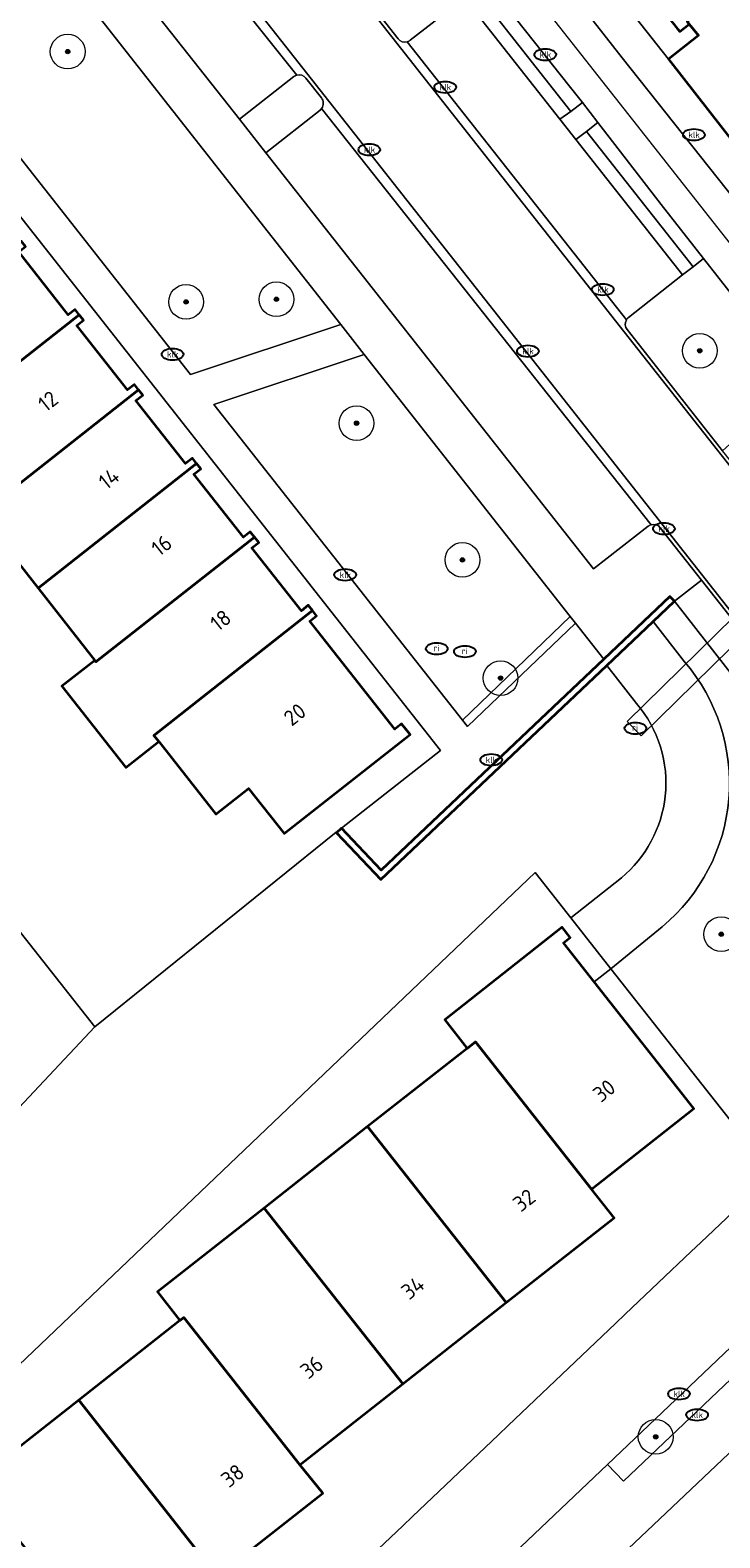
# Model space of a CAD drawing. Header units: metres. Extents: x 103671 to 105190, y 427150 to 429171.
# Tile 75 of 256: x 103737 to 103777, y 427654 to 427741. Entities that reach past the tile are written whole.
import ezdxf
from ezdxf.enums import TextEntityAlignment as Align

# ---------------------------------------------------------------- set-up
doc = ezdxf.new("R2010")
doc.units = ezdxf.units.M
for name, color, linetype, lineweight in [('B-WE-GK-KADEMUUR-GV', 253, 'Continuous', 35), ('B-WE-GR-BEPLANTING_CULTUUR_BODEMBEDEKKER-GV', 253, 'Continuous', 18), ('B-WE-GR-BEPLANTING_CULTUUR_HEESTERS-GV', 253, 'Continuous', 18), ('B-WE-GR-BOOM-S', 253, 'Continuous', 25), ('B-WE-GR-HAAG-GV', 253, 'Continuous', 13), ('B-WE-IE-MEUBILAIR-S', 253, 'Continuous', 25), ('B-WE-IE-TERREINAFSCHEIDING_KUNSTMATIG_MUUR-G', 253, 'IE-TERREINAFSCHEIDING_KUNSTMATIG-SO', 18), ('B-WE-KW-KUNSTWERK_DUIKER-GV', 253, 'Continuous', 18), ('B-WE-OG-BEBOUWING-GV', 253, 'Continuous', 35), ('B-WE-OG-BEBOUWING-T18', 7, 'Continuous', 18), ('B-WE-OG-TERREIN_BEGROEID-GV', 253, 'Continuous', 18), ('B-WE-OG-TERREIN_ERF-GV', 253, 'Continuous', 18), ('B-WE-OG-TERREIN_OEVER-GV', 253, 'Continuous', 18), ('B-WE-OG-WATER_SLOOT-GV', 253, 'Continuous', 18), ('B-WE-VH-GESLOTENVERHARDING_ASFALT-GV', 253, 'Continuous', 18), ('B-WE-VH-ONVERHARD_ZAND-GV', 253, 'Continuous', 18), ('B-WE-VH-OPENVERHARDING-GV', 253, 'Continuous', 18), ('B-WE-VH-OPENVERHARDING_BETONSTRAATSTEEN-GV', 253, 'Continuous', 18), ('B-WE-VH-OPENVERHARDING_TEGEL-GV', 253, 'Continuous', 18), ('X-XX-AL-VERWIJZING-G', 253, 'Continuous', 18)]:
    doc.layers.add(name, color=color, linetype=linetype, lineweight=lineweight)
doc.styles.add('NLCS-ISO', font='NLCS-ISO.ttf')
doc.styles.add('NLCS-ISO-M500-T18', font='NLCS-ISO.ttf', dxfattribs={"height": 0.9})
doc.linetypes.add('IE-TERREINAFSCHEIDING_KUNSTMATIG-SO', pattern='A,4,[82,NLCS.SHX,S=0.75,R=90,X=0,Y=0],4,-2', length=10)

# ---------------------------------------------------------------- blocks, each defined once
blk = doc.blocks.new('SIE-MEUBILAIR_PUT_RIOOLPUT-SO')
blk.add_ellipse((0, 0), major_axis=(1.25, 0), ratio=0.54)
at = {"style": 'NLCS-ISO'}
blk.add_text('ri', height=0.75, dxfattribs=at).set_placement((-0.04, 0.07), align=Align.MIDDLE_CENTER)
blk = doc.blocks.new('SIE-MEUBILAIR_PUT_KOLK-SO')
blk.add_ellipse((0, 0), major_axis=(1.25, 0), ratio=0.54)
at = {"style": 'NLCS-ISO'}
blk.add_text('klk', height=0.75, dxfattribs=at).set_placement((0.03, 0), align=Align.MIDDLE_CENTER)
blk = doc.blocks.new('SGR-BOOM_GBKN-SO')
at = {"linetype": 'ByBlock', "lineweight": 18}
h = blk.add_hatch(color=0, dxfattribs=at)
h.dxf.hatch_style = 1
edge = h.paths.add_edge_path()
edge.add_arc((0, 0), 0.25, 0, 360)
at = {"color": 0, "linetype": 'ByBlock', "lineweight": 18}
for radius in [2, 0.25]:
    blk.add_circle((0, 0), radius, dxfattribs=at)
at = {"color": 0, "linetype": 'ByBlock', "lineweight": 18, "style": 'NLCS-ISO'}
blk.add_attdef('SOORT', (2.5, 0), '', height=1.5, dxfattribs=at)

msp = doc.modelspace()

# ---------------------------------------------------------------- linework, layer by layer
at = {"layer": 'B-WE-GK-KADEMUUR-GV', "flags": 128}
msp.add_lwpolyline([(103770.613, 427704.133), (103773.278, 427706.66), (103774.51, 427707.829), (103774.249, 427708.104), (103770.438, 427704.489), (103757.623, 427692.333), (103755.329, 427694.751), (103755.053, 427694.49), (103757.609, 427691.796)], close=True, dxfattribs=at)
at = {"layer": 'B-WE-GR-BEPLANTING_CULTUUR_BODEMBEDEKKER-GV', "flags": 128}
for points in [[(103759.3, 427740.158), (103762.412, 427742.607), (103767.914, 427735.615), (103768.541, 427736.062), (103757.35, 427750.288), (103756.724, 427749.835), (103760.866, 427744.571), (103757.754, 427742.122)], [(103757.671, 427741.42), (103758.598, 427740.241)], [(103752.587, 427738.062), (103749.463, 427735.602), (103750.976, 427733.679), (103754.101, 427736.139)], [(103754.183, 427736.842), (103753.289, 427737.978)]]:
    msp.add_lwpolyline(points, dxfattribs=at)
at = {"layer": 'B-WE-GR-BEPLANTING_CULTUUR_BODEMBEDEKKER-GV'}
for points in [[(103758.598, 427740.241, 0.29802), (103759.118, 427740.067)], [(103759.118, 427740.067, 0.101103), (103759.3, 427740.158)], [(103752.77, 427738.153, 0.102849), (103752.587, 427738.062)], [(103753.289, 427737.978, 0.296804), (103752.77, 427738.153)], [(103754.194, 427736.235, 0.337706), (103754.183, 427736.842)], [(103754.101, 427736.139, 0.068851), (103754.194, 427736.235)]]:
    msp.add_lwpolyline(points, format="xyb", dxfattribs=at)
at = {"layer": 'B-WE-GR-BEPLANTING_CULTUUR_HEESTERS-GV', "flags": 128}
msp.add_lwpolyline([(103774.98, 427726.636), (103775.583, 427727.11), (103769.45, 427734.906), (103768.836, 427734.444)], close=True, dxfattribs=at)
at = {"layer": 'B-WE-GR-HAAG-GV', "flags": 128}
for points in [[(103757.987, 427750.762), (103757.35, 427750.288), (103768.541, 427736.062), (103769.207, 427736.566), (103768.533, 427737.439), (103762.237, 427745.393), (103758.59, 427750)], [(103775.583, 427727.11), (103776.185, 427727.584), (103773.743, 427730.69), (103770.093, 427735.419), (103769.45, 427734.906)], [(103768.803, 427706.57), (103768.511, 427706.942), (103762.299, 427700.977), (103762.591, 427700.606)], [(103789.353, 427674.024), (103788.427, 427674.997), (103770.645, 427658.083), (103771.571, 427657.11)]]:
    msp.add_lwpolyline(points, close=True, dxfattribs=at)
at = {"layer": 'B-WE-IE-TERREINAFSCHEIDING_KUNSTMATIG_MUUR-G', "flags": 128}
msp.add_lwpolyline([(103765.36, 427647.079), (103791.343, 427671.702)], dxfattribs=at)
at = {"layer": 'B-WE-KW-KUNSTWERK_DUIKER-GV', "flags": 128}
msp.add_lwpolyline([(103771.78, 427700.907), (103772.599, 427700.073), (103795.096, 427722.156), (103794.277, 427722.99)], close=True, dxfattribs=at)
at = {"layer": 'B-WE-OG-BEBOUWING-GV', "flags": 128}
for points in [[(103771.35, 427745.057), (103774.69, 427740.813), (103774.811, 427740.661), (103775.36, 427741.094), (103775.24, 427741.246), (103782.381, 427746.865), (103782.504, 427746.708), (103783.052, 427747.14), (103782.929, 427747.296), (103780.801, 427750), (103779.589, 427751.54)], [(103775.36, 427741.094), (103775.886, 427740.426), (103774.158, 427739.066), (103778.044, 427734.1), (103781.066, 427736.886), (103781.744, 427736.151), (103784.242, 427738.526), (103784.474, 427738.747), (103786.935, 427741.086), (103782.504, 427746.708), (103782.381, 427746.865), (103775.24, 427741.246)], [(103725.887, 427719.911), (103729.224, 427715.667), (103740.242, 427724.341), (103740, 427724.647), (103739.607, 427724.338), (103736.75, 427727.967), (103737.143, 427728.277), (103736.902, 427728.583)], [(103734.816, 427712.459), (103734.526, 427712.827), (103743.651, 427720.011), (103743.41, 427720.317), (103743.017, 427720.008), (103740.09, 427723.725), (103740.483, 427724.035), (103740.242, 427724.341), (103729.224, 427715.667), (103732.92, 427710.968)], [(103737.863, 427708.584), (103746.99, 427715.769), (103746.749, 427716.076), (103746.356, 427715.766), (103743.499, 427719.395), (103743.892, 427719.704), (103743.651, 427720.011), (103734.526, 427712.827), (103734.816, 427712.459)], [(103746.99, 427715.769), (103737.863, 427708.584), (103741.137, 427704.42), (103741.2, 427704.34), (103750.329, 427711.528), (103750.088, 427711.834), (103749.695, 427711.525), (103746.838, 427715.153), (103747.231, 427715.463)], [(103744.812, 427699.746), (103744.535, 427700.099), (103753.667, 427707.288), (103753.426, 427707.595), (103753.033, 427707.285), (103750.178, 427710.912), (103750.57, 427711.221), (103750.329, 427711.528), (103741.2, 427704.34), (103741.137, 427704.42), (103739.241, 427702.929), (103742.916, 427698.256)], [(103744.812, 427699.746), (103748.105, 427695.558), (103749.992, 427697.042), (103752.029, 427694.451), (103759.283, 427700.155), (103758.8, 427700.768), (103758.407, 427700.459), (103753.515, 427706.673), (103753.908, 427706.982), (103753.667, 427707.288), (103744.535, 427700.099)], [(103769.726, 427673.956), (103775.624, 427678.589), (103769.887, 427685.89), (103768.116, 427688.144), (103768.51, 427688.453), (103768.045, 427689.044), (103761.283, 427683.71), (103762.576, 427682.062), (103763.053, 427682.438)], [(103769.726, 427673.956), (103763.053, 427682.438), (103762.576, 427682.062), (103756.843, 427677.551), (103764.822, 427667.409), (103771.039, 427672.301)], [(103758.862, 427662.72), (103764.822, 427667.409), (103756.843, 427677.551), (103750.883, 427672.86)], [(103750.883, 427672.86), (103744.737, 427668.023), (103746.035, 427666.373), (103746.268, 427666.556), (103752.947, 427658.066), (103758.862, 427662.72)], [(103748.183, 427651.65), (103754.256, 427656.435), (103752.947, 427658.066), (103746.268, 427666.556), (103746.035, 427666.373), (103740.208, 427661.787)], [(103740.208, 427661.787), (103734.147, 427657.019), (103742.126, 427646.878), (103748.183, 427651.65)]]:
    msp.add_lwpolyline(points, close=True, dxfattribs=at)
at = {"layer": 'B-WE-OG-TERREIN_BEGROEID-GV', "flags": 128}
for points in [[(103737.711, 427746.167), (103733.936, 427737.045), (103746.642, 427720.887), (103755.297, 427723.77)], [(103756.643, 427722.057), (103747.989, 427719.174), (103762.299, 427700.977), (103768.511, 427706.942)]]:
    msp.add_lwpolyline(points, close=True, dxfattribs=at)
for points in [[(103771.785, 427723.485), (103777.277, 427716.505), (103781.712, 427720.524), (103778.28, 427724.92), (103776.185, 427727.584), (103775.583, 427727.11), (103774.98, 427726.636), (103771.868, 427724.187)], [(103773.794, 427689.067), (103770.849, 427686.646), (103780.17, 427674.82), (103784.592, 427679.029), (103787.959, 427682.233), (103777.838, 427695.116), (103781.611, 427698.73), (103774.51, 427707.829)], [(103774.51, 427707.829), (103773.278, 427706.66), (103775.086, 427704.343)]]:
    msp.add_lwpolyline(points, dxfattribs=at)
at = {"layer": 'B-WE-OG-TERREIN_BEGROEID-GV'}
for points in [[(103771.742, 427724.04, 0.304274), (103771.785, 427723.485)], [(103771.868, 427724.187, 0.098601), (103771.742, 427724.04)], [(103775.086, 427704.343, -0.41894), (103773.794, 427689.067)]]:
    msp.add_lwpolyline(points, format="xyb", dxfattribs=at)
at = {"layer": 'B-WE-OG-TERREIN_ERF-GV', "flags": 128}
for points in [[(103757.99, 427762.03), (103754.65, 427766.273), (103751.31, 427770.516), (103747.97, 427774.759), (103744.63, 427779.002), (103741.161, 427783.424), (103740.082, 427782.584), (103739.982, 427782.483), (103765.551, 427750), (103774.158, 427739.066), (103775.886, 427740.426), (103775.36, 427741.094), (103774.811, 427740.661), (103774.69, 427740.813), (103771.35, 427745.057), (103768.01, 427749.3), (103767.459, 427750), (103764.67, 427753.543), (103761.33, 427757.786)], [(103833.977, 427586.987), (103837.242, 427589.918), (103847.684, 427600.221), (103846.189, 427602.119), (103841.702, 427607.814), (103838.432, 427612.09), (103820.533, 427595.041), (103812.893, 427603.084), (103814.039, 427604.172), (103806.725, 427611.872), (103819.081, 427623.608), (103824.938, 427629.171), (103816.097, 427640.359), (103810.241, 427634.797), (103797.908, 427623.083), (103778.013, 427644.03), (103798.087, 427663.154), (103793.569, 427668.837), (103791.343, 427671.702), (103765.36, 427647.079), (103775.072, 427637.004), (103817.722, 427592.093), (103827.939, 427581.439)]]:
    msp.add_lwpolyline(points, close=True, dxfattribs=at)
for points in [[(103708.111, 427725.228), (103741.127, 427683.295), (103755.032, 427694.512), (103755.053, 427694.49), (103755.329, 427694.751), (103761.032, 427699.235), (103720.466, 427750.825)], [(103736.75, 427727.967), (103739.607, 427724.338), (103740, 427724.647), (103740.242, 427724.341), (103740.483, 427724.035), (103740.09, 427723.725), (103743.017, 427720.008), (103743.41, 427720.317), (103743.651, 427720.011), (103743.892, 427719.704), (103743.499, 427719.395), (103746.356, 427715.766), (103746.749, 427716.076), (103746.99, 427715.769), (103747.231, 427715.463), (103746.838, 427715.153), (103749.695, 427711.525), (103750.088, 427711.834), (103750.329, 427711.528), (103750.57, 427711.221), (103750.178, 427710.912), (103753.033, 427707.285), (103753.426, 427707.595), (103753.667, 427707.288), (103753.908, 427706.982), (103753.515, 427706.673), (103758.407, 427700.459), (103758.8, 427700.768), (103759.283, 427700.155), (103752.029, 427694.451), (103749.992, 427697.042), (103748.105, 427695.558), (103744.812, 427699.746), (103742.916, 427698.256), (103739.241, 427702.929), (103741.137, 427704.42), (103737.863, 427708.584), (103734.816, 427712.459)], [(103727.961, 427652.151), (103734.147, 427657.019), (103740.208, 427661.787), (103746.035, 427666.373), (103744.737, 427668.023), (103750.883, 427672.86), (103756.843, 427677.551), (103762.576, 427682.062), (103761.283, 427683.71), (103768.045, 427689.044), (103768.51, 427688.453), (103768.116, 427688.144), (103769.887, 427685.89), (103770.849, 427686.646), (103768.537, 427689.589), (103766.487, 427692.197), (103704.493, 427633.02)], [(103755.001, 427650.868), (103758.871, 427654.55), (103759.421, 427655.074), (103764.382, 427659.795), (103764.933, 427660.319), (103771.123, 427666.211), (103771.674, 427666.735), (103775.478, 427670.355), (103776.029, 427670.879), (103778.957, 427673.666), (103779.627, 427674.303), (103780.17, 427674.82), (103770.849, 427686.646), (103769.887, 427685.89), (103775.624, 427678.589), (103769.726, 427673.956), (103771.039, 427672.301), (103764.822, 427667.409), (103758.862, 427662.72), (103752.947, 427658.066), (103754.256, 427656.435), (103748.183, 427651.65)]]:
    msp.add_lwpolyline(points, dxfattribs=at)
at = {"layer": 'B-WE-OG-TERREIN_OEVER-GV', "flags": 128}
for points in [[(103775.086, 427704.343), (103773.278, 427706.66), (103770.613, 427704.133), (103772.332, 427701.933)], [(103771.456, 427691.883), (103768.537, 427689.589), (103770.849, 427686.646), (103773.794, 427689.067)]]:
    msp.add_lwpolyline(points, dxfattribs=at)
at = {"layer": 'B-WE-OG-TERREIN_OEVER-GV'}
for points in [[(103773.794, 427689.067, 0.41894), (103775.086, 427704.343)], [(103772.332, 427701.933, -0.205131), (103773.979, 427696.595)], [(103773.979, 427696.595, -0.192221), (103771.456, 427691.883)]]:
    msp.add_lwpolyline(points, format="xyb", dxfattribs=at)
at = {"layer": 'B-WE-OG-WATER_SLOOT-GV', "flags": 128}
for points in [[(103696.327, 427682.43), (103716.316, 427656.856), (103741.127, 427683.295), (103708.111, 427725.228), (103697.573, 427716.932), (103696.327, 427715.952)], [(103772.332, 427701.933), (103770.613, 427704.133), (103757.609, 427691.796), (103755.053, 427694.49), (103755.032, 427694.512), (103741.127, 427683.295), (103716.316, 427656.856), (103702.505, 427646.264), (103706.008, 427642.604), (103696.327, 427633.384)], [(103696.327, 427624.686), (103699.046, 427627.615), (103703.116, 427631.875), (103703.4, 427632.069), (103703.481, 427632.16), (103704.493, 427633.02), (103766.487, 427692.197), (103768.537, 427689.589), (103771.456, 427691.883)]]:
    msp.add_lwpolyline(points, dxfattribs=at)
at = {"layer": 'B-WE-OG-WATER_SLOOT-GV'}
for points in [[(103773.979, 427696.595, 0.205131), (103772.332, 427701.933)], [(103771.456, 427691.883, 0.192221), (103773.979, 427696.595)]]:
    msp.add_lwpolyline(points, format="xyb", dxfattribs=at)
at = {"layer": 'B-WE-VH-GESLOTENVERHARDING_ASFALT-GV', "flags": 128}
msp.add_lwpolyline([(103762.237, 427745.393), (103768.533, 427737.439), (103769.207, 427736.566), (103770.093, 427735.419), (103773.743, 427730.69), (103776.185, 427727.584), (103778.28, 427724.92), (103781.712, 427720.524), (103782.283, 427719.793), (103782.636, 427719.341), (103784.04, 427717.56), (103785.118, 427716.193), (103787.863, 427718.357), (103786.022, 427720.674), (103785.321, 427721.564), (103781.045, 427727.029), (103778.53, 427730.283), (103771.507, 427739.149), (103763.018, 427750)], dxfattribs=at)
at = {"layer": 'B-WE-VH-ONVERHARD_ZAND-GV', "flags": 128}
for points in [[(103757.987, 427750.762), (103757.35, 427750.288), (103768.541, 427736.062), (103769.207, 427736.566), (103768.533, 427737.439), (103762.237, 427745.393), (103758.59, 427750)], [(103775.583, 427727.11), (103776.185, 427727.584), (103773.743, 427730.69), (103770.093, 427735.419), (103769.45, 427734.906)], [(103768.803, 427706.57), (103768.511, 427706.942), (103762.299, 427700.977), (103762.591, 427700.606)], [(103789.353, 427674.024), (103788.427, 427674.997), (103770.645, 427658.083), (103771.571, 427657.11)]]:
    msp.add_lwpolyline(points, close=True, dxfattribs=at)
at = {"layer": 'B-WE-VH-OPENVERHARDING-GV', "flags": 128}
for points in [[(103719.042, 427790.506), (103718.876, 427790.377), (103771.617, 427723.359), (103777.28, 427716.162), (103780.261, 427712.364), (103787.69, 427702.898), (103787.857, 427703.025), (103779.7, 427713.419), (103777.933, 427715.67), (103777.445, 427716.292), (103777.277, 427716.505), (103771.785, 427723.485)], [(103773.691, 427712.065), (103776.062, 427709.053), (103783.441, 427699.679), (103783.608, 427699.806), (103773.853, 427712.199), (103714.805, 427787.199), (103714.639, 427787.07)], [(103744.765, 427748.175), (103752.77, 427738.153)], [(103758.598, 427740.241), (103757.671, 427741.42)], [(103771.742, 427724.04), (103759.118, 427740.067)], [(103753.289, 427737.978), (103754.183, 427736.842)], [(103754.194, 427736.235), (103773.166, 427712.238)]]:
    msp.add_lwpolyline(points, dxfattribs=at)
at = {"layer": 'B-WE-VH-OPENVERHARDING-GV'}
for points in [[(103759.118, 427740.067, -0.29802), (103758.598, 427740.241)], [(103752.77, 427738.153, -0.296804), (103753.289, 427737.978)], [(103754.183, 427736.842, -0.337706), (103754.194, 427736.235)], [(103771.785, 427723.485, -0.304274), (103771.742, 427724.04)], [(103773.166, 427712.238, -0.300355), (103773.691, 427712.065)]]:
    msp.add_lwpolyline(points, format="xyb", dxfattribs=at)
at = {"layer": 'B-WE-VH-OPENVERHARDING-GV', "flags": 128}
for points in [[(103768.541, 427736.062), (103767.914, 427735.615), (103768.836, 427734.444), (103769.45, 427734.906), (103770.093, 427735.419), (103769.207, 427736.566)], [(103791.543, 427689.386), (103788.983, 427687.362), (103785.015, 427692.412), (103784.017, 427691.635), (103780.883, 427695.608), (103784.456, 427698.389), (103783.441, 427699.679), (103776.062, 427709.053), (103774.51, 427707.829), (103781.611, 427698.73), (103777.838, 427695.116), (103787.959, 427682.233), (103784.592, 427679.029), (103788.427, 427674.997), (103789.353, 427674.024), (103791.343, 427671.702), (103793.049, 427673.627), (103796.135, 427676.264), (103799.662, 427679.072)]]:
    msp.add_lwpolyline(points, close=True, dxfattribs=at)
at = {"layer": 'B-WE-VH-OPENVERHARDING_BETONSTRAATSTEEN-GV', "flags": 128}
for points in [[(103739.982, 427782.483), (103740.082, 427782.584), (103731.499, 427793.291), (103727.493, 427798.342), (103723.92, 427802.847), (103722.557, 427801.457), (103734.352, 427786.469), (103745.941, 427771.728), (103758.408, 427755.893), (103763.018, 427750), (103771.507, 427739.149), (103778.53, 427730.283), (103781.045, 427727.029)], [(103783.856, 427726.95), (103785.003, 427728.031), (103782.855, 427730.326), (103781.642, 427729.313), (103780.119, 427731.401), (103779.806, 427731.83), (103779.615, 427732.092), (103778.044, 427734.1), (103774.158, 427739.066), (103765.551, 427750), (103739.982, 427782.483)], [(103754.926, 427643.132), (103770.645, 427658.083), (103788.427, 427674.997), (103784.592, 427679.029), (103780.17, 427674.82), (103779.627, 427674.303), (103778.957, 427673.666), (103776.029, 427670.879), (103775.478, 427670.355), (103771.674, 427666.735), (103771.123, 427666.211), (103764.933, 427660.319), (103764.382, 427659.795), (103759.421, 427655.074), (103758.871, 427654.55), (103755.001, 427650.868)], [(103696.327, 427581.358), (103731.296, 427614.653), (103744.492, 427627.217), (103748.182, 427630.731), (103763.653, 427645.462), (103765.36, 427647.079), (103791.343, 427671.702), (103789.353, 427674.024), (103771.571, 427657.11), (103770.645, 427658.083), (103754.926, 427643.132), (103755.852, 427642.158), (103724.651, 427612.482), (103724.992, 427612.123), (103719.765, 427607.155), (103718.427, 427605.881), (103696.327, 427584.83)]]:
    msp.add_lwpolyline(points, dxfattribs=at)
msp.add_lwpolyline([(103718.876, 427790.377), (103714.805, 427787.199), (103773.853, 427712.199), (103783.608, 427699.806), (103787.69, 427702.898), (103780.261, 427712.364), (103777.28, 427716.162), (103771.617, 427723.359)], close=True, dxfattribs=at)
at = {"layer": 'B-WE-VH-OPENVERHARDING_TEGEL-GV', "flags": 128}
for points in [[(103711.28, 427789.583), (103707.029, 427785.242), (103726.014, 427761.064), (103728.723, 427757.614), (103734.701, 427750), (103736.249, 427748.029), (103737.711, 427746.167), (103755.297, 427723.77), (103756.643, 427722.057), (103768.511, 427706.942), (103768.803, 427706.57), (103770.438, 427704.489), (103774.249, 427708.104), (103774.51, 427707.829), (103776.062, 427709.053), (103773.691, 427712.065)], [(103772.991, 427712.15), (103769.842, 427709.701), (103750.976, 427733.679), (103749.463, 427735.602), (103741.565, 427745.64), (103740.065, 427747.545), (103738.133, 427750), (103732.19, 427757.554), (103722.622, 427769.715), (103711.441, 427783.916), (103714.555, 427786.368)], [(103720.466, 427750.825), (103761.032, 427699.235), (103755.329, 427694.751), (103757.623, 427692.333), (103770.438, 427704.489), (103768.803, 427706.57), (103762.591, 427700.606), (103762.299, 427700.977), (103747.989, 427719.174), (103756.643, 427722.057), (103755.297, 427723.77), (103746.642, 427720.887), (103733.936, 427737.045), (103737.711, 427746.167)], [(103744.686, 427748.097), (103741.565, 427745.64), (103749.463, 427735.602), (103752.587, 427738.062)], [(103752.77, 427738.153), (103744.765, 427748.175)], [(103771.868, 427724.187), (103774.98, 427726.636), (103768.836, 427734.444), (103767.914, 427735.615), (103762.412, 427742.607), (103759.3, 427740.158)], [(103759.118, 427740.067), (103771.742, 427724.04)], [(103754.101, 427736.139), (103750.976, 427733.679), (103769.842, 427709.701), (103772.991, 427712.15)], [(103773.166, 427712.238), (103754.194, 427736.235)]]:
    msp.add_lwpolyline(points, dxfattribs=at)
at = {"layer": 'B-WE-VH-OPENVERHARDING_TEGEL-GV'}
for points in [[(103759.3, 427740.158, -0.101103), (103759.118, 427740.067)], [(103752.587, 427738.062, -0.102849), (103752.77, 427738.153)], [(103754.194, 427736.235, -0.068851), (103754.101, 427736.139)], [(103771.742, 427724.04, -0.098601), (103771.868, 427724.187)], [(103773.166, 427712.238, 0.102739), (103772.991, 427712.15)], [(103772.991, 427712.15, -0.102739), (103773.166, 427712.238)], [(103773.691, 427712.065, 0.300355), (103773.166, 427712.238)]]:
    msp.add_lwpolyline(points, format="xyb", dxfattribs=at)
at = {"layer": 'X-XX-AL-VERWIJZING-G', "flags": 128}
msp.add_lwpolyline([(103882.547, 427595.246), (103701.395, 427825.435)], dxfattribs=at)

# ---------------------------------------------------------------- block references
at = {"layer": 'B-WE-GR-BOOM-S', "xscale": 0.5, "yscale": 0.5, "zscale": 0.5}
for p in [(103739.571, 427739.503), (103746.387, 427725.08), (103751.592, 427725.229), (103775.966, 427722.264), (103756.202, 427718.091), (103762.299, 427710.209), (103764.5, 427703.4), (103777.202, 427688.639), (103773.428, 427659.674)]:
    msp.add_blockref('SGR-BOOM_GBKN-SO', p, dxfattribs=at)
at = {"layer": 'B-WE-IE-MEUBILAIR-S', "xscale": 0.5, "yscale": 0.5, "zscale": 0.5}
for name, p in [('SIE-MEUBILAIR_PUT_KOLK-SO', (103767.07, 427739.33)), ('SIE-MEUBILAIR_PUT_KOLK-SO', (103761.31, 427737.45)), ('SIE-MEUBILAIR_PUT_KOLK-SO', (103775.63, 427734.71)), ('SIE-MEUBILAIR_PUT_KOLK-SO', (103756.94, 427733.85)), ('SIE-MEUBILAIR_PUT_KOLK-SO', (103770.38, 427725.79)), ('SIE-MEUBILAIR_PUT_KOLK-SO', (103745.61, 427722.06)), ('SIE-MEUBILAIR_PUT_KOLK-SO', (103766.07, 427722.24)), ('SIE-MEUBILAIR_PUT_KOLK-SO', (103773.9, 427712.01)), ('SIE-MEUBILAIR_PUT_KOLK-SO', (103755.55, 427709.35)), ('SIE-MEUBILAIR_PUT_RIOOLPUT-SO', (103760.82, 427705.094)), ('SIE-MEUBILAIR_PUT_RIOOLPUT-SO', (103762.445, 427704.93)), ('SIE-MEUBILAIR_PUT_RIOOLPUT-SO', (103772.262, 427700.506)), ('SIE-MEUBILAIR_PUT_KOLK-SO', (103763.96, 427698.69)), ('SIE-MEUBILAIR_PUT_KOLK-SO', (103774.77, 427662.15)), ('SIE-MEUBILAIR_PUT_KOLK-SO', (103775.81, 427660.94))]:
    msp.add_blockref(name, p, dxfattribs=at)

# ---------------------------------------------------------------- texts
at = {"layer": 'B-WE-OG-BEBOUWING-T18', "style": 'NLCS-ISO-M500-T18'}
for s, p in [('12', (103738.44, 427719.355)), ('14', (103741.95, 427714.895)), ('16', (103744.982, 427711.045)), ('18', (103748.379, 427706.73)), ('20', (103752.651, 427701.304)), ('30', (103770.463, 427679.622)), ('32', (103765.854, 427673.311)), ('34', (103759.445, 427668.268)), ('36', (103753.623, 427663.688)), ('38', (103749.067, 427657.439))]:
    msp.add_text(s, height=0.9, rotation=38.2, dxfattribs=at).set_placement(p, align=Align.MIDDLE)

doc.saveas('drawing.dxf')
